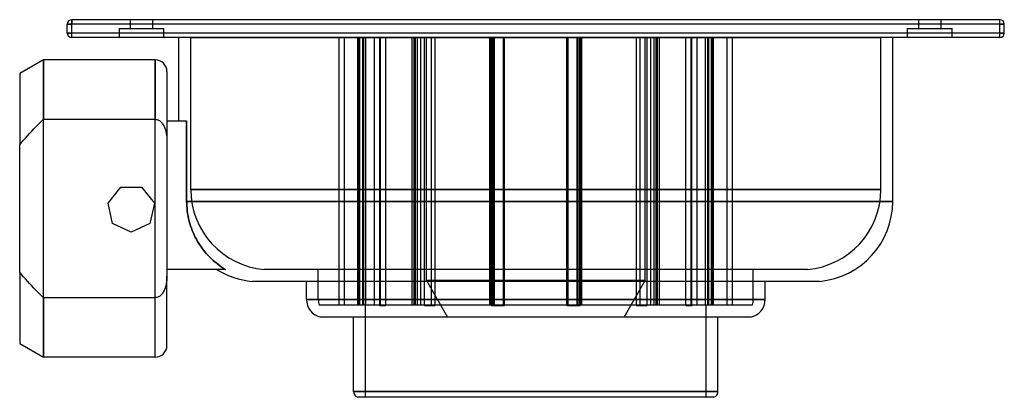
# Model space of a CAD drawing. Header units: millimetres. Extents: x -174 to 158, y -64 to 64.
import ezdxf

# ---------------------------------------------------------------- set-up
doc = ezdxf.new("R2010")
doc.units = ezdxf.units.MM
doc.layers.add('HIDDEN', color=7, linetype='Continuous')
doc.layers.add('THICK', color=7, linetype='Continuous')

msp = doc.modelspace()

# ---------------------------------------------------------------- linework, layer by layer
at = {"layer": 'HIDDEN'}
for p, q in [((-156, 63.5), (-156, 63.5)), ((-156, 62), (-156, 63.5)), ((-136.25, 60.5), (-136.25, 63.5)), ((-136.25, 60.5), (-136.25, 63.5)), ((-128.75, 60.5), (-128.75, 63.5)), ((-128.75, 60.5), (-128.75, 63.5)), ((128.75, 60.5), (128.75, 63.5)), ((128.75, 60.5), (128.75, 63.5)), ((136.25, 60.5), (136.25, 63.5)), ((136.25, 60.5), (136.25, 63.5)), ((156, 63.5), (156, 63.5)), ((156, 62), (156, 63.5)), ((-157.5, 62), (-156, 62)), ((-157.5, 62), (-157.5, 62)), ((-156, 59), (-156, 62)), ((156, 62), (-156, 62)), ((-140, 60.5), (-132.5, 60.5)), ((-140, 57.5), (-140, 60.5)), ((-140, 57.5), (-140, 60.5)), ((-132.5, 60.5), (-125, 60.5)), ((-125, 57.5), (-125, 60.5)), ((-125, 57.5), (-125, 60.5)), ((125, 60.5), (132.5, 60.5)), ((125, 57.5), (125, 60.5)), ((125, 57.5), (125, 60.5)), ((132.5, 60.5), (140, 60.5)), ((140, 57.5), (140, 60.5)), ((140, 57.5), (140, 60.5)), ((156, 62), (157.5, 62)), ((156, 59), (156, 62)), ((157.5, 62), (157.5, 62)), ((-157.5, 59), (-156, 59)), ((-157.5, 59), (-157.5, 59)), ((-156, 57.5), (-156, 59)), ((156, 59), (-156, 59)), ((-156, 57.5), (-156, 57.5)), ((-116, 57.5), (0, 57.5)), ((-116, 6.4), (-116, 57.5)), ((-66.14, -32.5), (-66.14, 57.5)), ((-64.36, -32.5), (-64.36, 57.5)), ((-59.79, -32.5), (-59.79, 57.5)), ((-59.39, -32.5), (-59.39, 57.5)), ((-59.1, -32.5), (-59.1, 57.5)), ((-58.18, -32.5), (-58.18, 57.5)), ((-57.79, -32.5), (-57.79, 57.5)), ((-57.1, -32.6), (-57.1, 57.5)), ((-54.26, -32.5), (-54.26, 57.5)), ((-52.44, -32.6), (-52.44, 57.5)), ((-52.24, -32.5), (-52.24, 57.5)), ((-50.46, -32.6), (-50.46, 57.5)), ((-41.59, -32.5), (-41.59, 57.5)), ((-40.88, -32.5), (-40.88, 57.5)), ((-40.48, -32.5), (-40.48, 57.5)), ((-39.77, -32.5), (-39.77, 57.5)), ((-38.67, -32.5), (-38.67, 57.5)), ((-37.39, -32.6), (-37.39, 57.5)), ((-36.75, -24.25), (-36.75, 57.5)), ((-35.03, -32.5), (-35.03, 57.5)), ((-33.82, -32.6), (-33.82, 57.5)), ((-15.42, -32.5), (-15.42, 57.5)), ((-15.16, -32.5), (-15.16, 57.5)), ((-14.93, -32.6), (-14.93, 57.5)), ((-14.76, -32.5), (-14.76, 57.5)), ((-14.28, -32.5), (-14.28, 57.5)), ((-13.88, -32.5), (-13.88, 57.5)), ((-10.88, -32.5), (-10.88, 57.5)), ((-10.48, -32.6), (-10.48, 57.5)), ((0, 57.5), (116, 57.5)), ((10.48, -32.6), (10.48, 57.5)), ((10.88, -32.5), (10.88, 57.5)), ((13.88, -32.5), (13.88, 57.5)), ((14.28, -32.5), (14.28, 57.5)), ((14.76, -32.5), (14.76, 57.5)), ((14.93, -32.6), (14.93, 57.5)), ((15.16, -32.5), (15.16, 57.5)), ((15.42, -32.5), (15.42, 57.5)), ((33.82, -32.6), (33.82, 57.5)), ((35.03, -32.5), (35.03, 57.5)), ((36.75, -24.25), (36.75, 57.5)), ((37.39, -32.6), (37.39, 57.5)), ((38.67, -32.5), (38.67, 57.5)), ((39.77, -32.5), (39.77, 57.5)), ((40.48, -32.5), (40.48, 57.5)), ((40.88, -32.5), (40.88, 57.5)), ((41.59, -32.5), (41.59, 57.5)), ((50.46, -32.6), (50.46, 57.5)), ((52.24, -32.5), (52.24, 57.5)), ((52.44, -32.6), (52.44, 57.5)), ((54.26, -32.5), (54.26, 57.5)), ((57.1, -32.6), (57.1, 57.5)), ((57.79, -32.5), (57.79, 57.5)), ((58.18, -32.5), (58.18, 57.5)), ((59.1, -32.5), (59.1, 57.5)), ((59.39, -32.5), (59.39, 57.5)), ((59.79, -32.5), (59.79, 57.5)), ((64.36, -32.5), (64.36, 57.5)), ((66.14, -32.5), (66.14, 57.5)), ((116, 6.4), (116, 57.5)), ((156, 59), (157.5, 59)), ((156, 57.5), (156, 59)), ((156, 57.5), (156, 57.5)), ((157.5, 59), (157.5, 59)), ((-165.5, 0), (-165.5, 50)), ((-128, 0), (-128, 50)), ((-124, 29.5), (-124, 29.5)), ((-117.37, 2.4), (-117.37, 29.5)), ((-139.47, 7.21), (-139.47, 7.21)), ((-132.53, 7.21), (-132.53, 7.21)), ((0, 6.4), (-116, 6.4)), ((-116, 6.4), (0, 6.4)), ((116, 6.4), (0, 6.4)), ((0, 6.4), (116, 6.4)), ((-143.8, 1.78), (-143.8, 1.78)), ((-128.2, 1.78), (-128.2, 1.78)), ((-117.35, 1.6), (-117.37, 2.4)), ((-117.37, 2.4), (0, 2.4)), ((-117.32, 0.79), (-117.35, 1.6)), ((-117.25, -0.04), (-117.32, 0.79)), ((0, 2.4), (120, 2.4)), ((-165.5, -50), (-165.5, 0)), ((-128, -50), (-128, 0)), ((-117.16, -0.88), (-117.25, -0.04)), ((-117.04, -1.72), (-117.16, -0.88)), ((-116.9, -2.56), (-117.04, -1.72)), ((-116.72, -3.4), (-116.9, -2.56)), ((-142.25, -4.99), (-142.25, -4.99)), ((-129.75, -4.99), (-129.75, -4.99)), ((-116.52, -4.23), (-116.72, -3.4)), ((-116.29, -5.05), (-116.52, -4.23)), ((-116.05, -5.85), (-116.29, -5.05)), ((-115.78, -6.63), (-116.05, -5.85)), ((-136, -8), (-136, -8)), ((-115.49, -7.39), (-115.78, -6.63)), ((-115.18, -8.12), (-115.49, -7.39)), ((-114.85, -8.85), (-115.18, -8.12)), ((-114.49, -9.59), (-114.85, -8.85)), ((-114.1, -10.33), (-114.49, -9.59)), ((-113.69, -11.07), (-114.1, -10.33)), ((-113.24, -11.8), (-113.69, -11.07)), ((-112.77, -12.51), (-113.24, -11.8)), ((-112.28, -13.21), (-112.77, -12.51)), ((-111.77, -13.89), (-112.28, -13.21)), ((-111.24, -14.55), (-111.77, -13.89)), ((-110.7, -15.19), (-111.24, -14.55)), ((-110.14, -15.8), (-110.7, -15.19)), ((-109.58, -16.38), (-110.14, -15.8)), ((-109.02, -16.93), (-109.58, -16.38)), ((-108.42, -17.48), (-109.02, -16.93)), ((-107.8, -18.02), (-108.42, -17.48)), ((-107.15, -18.55), (-107.8, -18.02)), ((-106.48, -19.07), (-107.15, -18.55)), ((-105.79, -19.57), (-106.48, -19.07)), ((-105.08, -20.04), (-105.79, -19.57)), ((-124, -20.5), (-124, -20.5)), ((-104.35, -20.5), (-105.08, -20.04)), ((91.32, -20.5), (-91.32, -20.5)), ((-73.12, -30.6), (-73.12, -20.5)), ((73.12, -30.6), (73.12, -20.5)), ((-36.75, -24.25), (-29.68, -36.5)), ((0, -24.25), (-36.75, -24.25)), ((-36.75, -24.25), (0, -24.25)), ((36.75, -24.25), (0, -24.25)), ((36.75, -24.25), (0, -24.25)), ((29.68, -36.5), (36.75, -24.25)), ((-77.12, -30.6), (0, -30.6)), ((0, -30.6), (-73.12, -30.6)), ((-73.12, -30.6), (0, -30.6)), ((72.82, -32.5), (-72.82, -32.5)), ((-57.25, -32.6), (-57.2, -32.6)), ((-57.25, -63.5), (-57.25, -32.6)), ((-57.2, -32.5), (-57.2, -32.6)), ((-57.2, -32.6), (-57.2, -32.5)), ((-57.1, -32.6), (-57.2, -32.6)), ((-52.53, -32.6), (-52.53, -32.5)), ((-52.53, -32.5), (-52.53, -32.6)), ((-52.53, -32.6), (-52.53, -32.6)), ((-52.53, -32.6), (-50.54, -32.6)), ((-50.55, -32.5), (-50.55, -32.6)), ((-50.54, -32.6), (-50.54, -32.5)), ((-50.46, -32.6), (-50.54, -32.6)), ((-37.46, -32.6), (-37.46, -32.5)), ((-37.45, -32.6), (-37.46, -32.6)), ((-37.45, -32.5), (-37.45, -32.6)), ((-37.45, -32.6), (-33.87, -32.6)), ((-33.88, -32.5), (-33.88, -32.6)), ((-33.87, -32.6), (-33.87, -32.5)), ((-33.82, -32.6), (-33.87, -32.6)), ((-14.97, -32.6), (-14.97, -32.5)), ((-14.96, -32.6), (-14.97, -32.6)), ((-14.96, -32.5), (-14.96, -32.6)), ((-14.96, -32.6), (-10.49, -32.6)), ((-10.5, -32.5), (-10.5, -32.6)), ((-10.49, -32.6), (-10.49, -32.5)), ((-10.48, -32.6), (-10.49, -32.6)), ((0, -30.6), (77.12, -30.6)), ((73.12, -30.6), (0, -30.6)), ((0, -30.6), (73.12, -30.6)), ((10.5, -32.6), (10.48, -32.6)), ((10.49, -32.6), (10.49, -32.5)), ((10.5, -32.5), (10.5, -32.6)), ((10.5, -32.6), (14.97, -32.6)), ((14.96, -32.5), (14.96, -32.6)), ((14.97, -32.6), (14.97, -32.5)), ((33.88, -32.6), (33.82, -32.6)), ((33.87, -32.6), (33.87, -32.5)), ((33.88, -32.5), (33.88, -32.6)), ((33.88, -32.6), (37.46, -32.6)), ((37.45, -32.5), (37.45, -32.6)), ((37.46, -32.6), (37.46, -32.5)), ((50.55, -32.6), (50.46, -32.6)), ((50.54, -32.6), (50.54, -32.5)), ((50.55, -32.5), (50.55, -32.6)), ((50.55, -32.6), (52.53, -32.6)), ((52.53, -32.6), (52.53, -32.5)), ((52.53, -32.5), (52.53, -32.6)), ((57.2, -32.6), (57.1, -32.6)), ((57.2, -32.5), (57.2, -32.6)), ((57.2, -32.6), (57.2, -32.5)), ((57.25, -32.6), (57.2, -32.6)), ((57.25, -63.5), (57.25, -32.6)), ((-61.25, -61.6), (0, -61.6)), ((0, -61.6), (61.25, -61.6))]:
    msp.add_line(p, q, dxfattribs=at)
for centre, radius, start, end in [((-89, 6.4), 27, 180, 265.0673), ((89, 6.4), 27, 274.9328, 0), ((-67.12, -30.6), 6, 180, 198.4614), ((67.12, -30.6), 6, 341.5386, 0)]:
    msp.add_arc(centre, radius, start, end, dxfattribs=at)
at = {"layer": 'THICK'}
for p, q in [((156, 63.5), (-156, 63.5)), ((-156, 63.5), (-156, 62)), ((156, 62), (156, 63.5)), ((-156, 62), (-157.5, 62)), ((-157.5, 59), (-157.5, 62)), ((-156, 59), (-156, 62)), ((156, 62), (-156, 62)), ((156, 59), (156, 62)), ((157.5, 62), (156, 62)), ((157.5, 59), (157.5, 62)), ((-156, 59), (-157.5, 59)), ((-156, 57.5), (-156, 59)), ((156, 59), (-156, 59)), ((156, 57.5), (-156, 57.5)), ((-120, 29.5), (-120, 57.5)), ((120, 2.4), (120, 57.5)), ((156, 57.5), (156, 59)), ((157.5, 59), (156, 59)), ((-165.5, 50), (-173.5, 45.38)), ((-165.5, 50), (-165.5, 30)), ((-128, 50), (-165.5, 50)), ((-128, 50), (-128, 30)), ((-173.5, 45.38), (-173.5, 21.43)), ((-124, 46), (-124, 22.72)), ((-166.34, 29.18), (-165.5, 30)), ((-165.5, 30), (-128, 30)), ((-128, 30), (-127.69, 29.98)), ((-127.69, 29.98), (-127.38, 29.92)), ((-127.38, 29.92), (-127.08, 29.82)), ((-127.08, 29.82), (-126.8, 29.69)), ((-169.47, 26), (-168.72, 26.79)), ((-168.72, 26.79), (-167.95, 27.58)), ((-167.95, 27.58), (-167.16, 28.38)), ((-167.16, 28.38), (-166.34, 29.18)), ((-126.8, 29.69), (-126.54, 29.54)), ((-126.54, 29.54), (-126.29, 29.35)), ((-126.29, 29.35), (-126.04, 29.14)), ((-126.04, 29.14), (-125.82, 28.91)), ((-125.82, 28.91), (-125.62, 28.67)), ((-125.62, 28.67), (-125.44, 28.43)), ((-125.44, 28.43), (-125.27, 28.17)), ((-125.27, 28.17), (-125.11, 27.9)), ((-125.11, 27.9), (-124.97, 27.62)), ((-124.97, 27.62), (-124.83, 27.32)), ((-124.83, 27.32), (-124.71, 27.03)), ((-124.71, 27.03), (-124.6, 26.73)), ((-124.6, 26.73), (-124.51, 26.44)), ((-124, 29.5), (-117.37, 29.5)), ((-117.37, 29.5), (-117.37, 2.4)), ((-172.24, 22.93), (-171.58, 23.69)), ((-171.58, 23.69), (-170.9, 24.46)), ((-170.9, 24.46), (-170.19, 25.23)), ((-170.19, 25.23), (-169.47, 26)), ((-124.51, 26.44), (-124.42, 26.15)), ((-124.42, 26.15), (-124.35, 25.85)), ((-124.35, 25.85), (-124.28, 25.55)), ((-124.28, 25.55), (-124.22, 25.24)), ((-124.22, 25.24), (-124.16, 24.92)), ((-124.16, 24.92), (-124.12, 24.6)), ((-124.12, 24.6), (-124.08, 24.28)), ((-124.08, 24.28), (-124.05, 23.96)), ((-124.05, 23.96), (-124.03, 23.64)), ((-124.03, 23.64), (-124.01, 23.32)), ((-124.01, 23.32), (-124, 23.02)), ((-173.5, 21.43), (-172.88, 22.18)), ((-173.5, -21.43), (-173.5, 21.43)), ((-172.88, 22.18), (-172.24, 22.93)), ((-124, 23.02), (-124, 22.72)), ((-124, 22.72), (-124, -22.72)), ((-143.8, 1.78), (-139.47, 7.21)), ((-139.47, 7.21), (-132.53, 7.21)), ((-132.53, 7.21), (-128.2, 1.78)), ((-142.25, -4.99), (-143.8, 1.78)), ((-128.2, 1.78), (-129.75, -4.99)), ((0, 2.4), (-117.37, 2.4)), ((-117.37, 2.4), (-117.35, 1.6)), ((-117.35, 1.6), (-117.32, 0.79)), ((-117.32, 0.79), (-117.25, -0.04)), ((120, 2.4), (0, 2.4)), ((-117.25, -0.04), (-117.16, -0.88)), ((-117.16, -0.88), (-117.04, -1.72)), ((-117.04, -1.72), (-116.9, -2.56)), ((-116.9, -2.56), (-116.72, -3.4)), ((-136, -8), (-142.25, -4.99)), ((-129.75, -4.99), (-136, -8)), ((-116.72, -3.4), (-116.52, -4.23)), ((-116.52, -4.23), (-116.29, -5.05)), ((-116.29, -5.05), (-116.05, -5.85)), ((-116.05, -5.85), (-115.78, -6.63)), ((-115.78, -6.63), (-115.49, -7.39)), ((-115.49, -7.39), (-115.18, -8.12)), ((-115.18, -8.12), (-114.85, -8.85)), ((-114.85, -8.85), (-114.49, -9.59)), ((-114.49, -9.59), (-114.1, -10.33)), ((-114.1, -10.33), (-113.69, -11.07)), ((-113.69, -11.07), (-113.24, -11.8)), ((-113.24, -11.8), (-112.77, -12.51)), ((-112.77, -12.51), (-112.28, -13.21)), ((-112.28, -13.21), (-111.77, -13.89)), ((-111.77, -13.89), (-111.24, -14.55)), ((-111.24, -14.55), (-110.7, -15.19)), ((-110.7, -15.19), (-110.14, -15.8)), ((-110.14, -15.8), (-109.58, -16.38)), ((-109.58, -16.38), (-109.02, -16.93)), ((-109.02, -16.93), (-108.42, -17.48)), ((-108.42, -17.48), (-107.8, -18.02)), ((-107.8, -18.02), (-107.15, -18.55)), ((-107.15, -18.55), (-106.48, -19.07)), ((-106.48, -19.07), (-105.79, -19.57)), ((-105.79, -19.57), (-105.08, -20.04)), ((-173.5, -21.43), (-173.5, -45.38)), ((-172.88, -22.18), (-173.5, -21.43)), ((-172.24, -22.93), (-172.88, -22.18)), ((-171.58, -23.69), (-172.24, -22.93)), ((-124, -23.02), (-124.01, -23.32)), ((-104.35, -20.5), (-124, -20.5)), ((-124, -46), (-124, -22.72)), ((-124, -22.72), (-124, -23.02)), ((-105.08, -20.04), (-104.35, -20.5)), ((-170.9, -24.46), (-171.58, -23.69)), ((-170.19, -25.23), (-170.9, -24.46)), ((-169.47, -26), (-170.19, -25.23)), ((-168.72, -26.79), (-169.47, -26)), ((-124.51, -26.44), (-124.6, -26.73)), ((-124.42, -26.15), (-124.51, -26.44)), ((-124.35, -25.85), (-124.42, -26.15)), ((-124.28, -25.55), (-124.35, -25.85)), ((-124.22, -25.24), (-124.28, -25.55)), ((-124.16, -24.92), (-124.22, -25.24)), ((-124.12, -24.6), (-124.16, -24.92)), ((-124.08, -24.28), (-124.12, -24.6)), ((-124.05, -23.96), (-124.08, -24.28)), ((-124.03, -23.64), (-124.05, -23.96)), ((-124.01, -23.32), (-124.03, -23.64)), ((95.32, -24.5), (-95.32, -24.5)), ((-77.12, -30.6), (-77.12, -24.5)), ((77.12, -30.6), (77.12, -24.5)), ((-167.95, -27.58), (-168.72, -26.79)), ((-167.16, -28.38), (-167.95, -27.58)), ((-166.34, -29.18), (-167.16, -28.38)), ((-165.5, -30), (-166.34, -29.18)), ((-126.8, -29.69), (-127.08, -29.82)), ((-126.54, -29.54), (-126.8, -29.69)), ((-126.29, -29.35), (-126.54, -29.54)), ((-126.04, -29.14), (-126.29, -29.35)), ((-125.82, -28.91), (-126.04, -29.14)), ((-125.62, -28.67), (-125.82, -28.91)), ((-125.44, -28.43), (-125.62, -28.67)), ((-125.27, -28.17), (-125.44, -28.43)), ((-125.11, -27.9), (-125.27, -28.17)), ((-124.97, -27.62), (-125.11, -27.9)), ((-124.83, -27.32), (-124.97, -27.62)), ((-124.71, -27.03), (-124.83, -27.32)), ((-124.6, -26.73), (-124.71, -27.03)), ((-165.5, -30), (-165.5, -50)), ((-128, -30), (-165.5, -30)), ((-127.69, -29.98), (-128, -30)), ((-128, -50), (-128, -30)), ((-127.38, -29.92), (-127.69, -29.98)), ((-127.08, -29.82), (-127.38, -29.92)), ((0, -30.6), (-77.12, -30.6)), ((77.12, -30.6), (0, -30.6)), ((72.22, -36.5), (-72.22, -36.5)), ((-61.25, -61.6), (-61.25, -36.5)), ((61.25, -61.6), (61.25, -36.5)), ((-173.5, -45.38), (-165.5, -50)), ((-128, -50), (-165.5, -50)), ((0, -61.6), (-61.25, -61.6)), ((61.25, -61.6), (0, -61.6)), ((59.87, -63.5), (-59.87, -63.5))]:
    msp.add_line(p, q, dxfattribs=at)
for centre, radius, start, end in [((-156, 62), 1.5, 90, 180), ((156, 62), 1.5, 0, 90), ((-156, 59), 1.5, 180, 270), ((156, 59), 1.5, 270, 0), ((-128, 46), 4, 0, 90), ((93, 2.4), 27, 274.9328, 0), ((-93, 2.4), 27, 238.0108, 265.0673), ((-71.12, -30.6), 6, 180, 259.5246), ((71.12, -30.6), 6, 280.4753, 0), ((-128, -46), 4, 270, 0), ((-59.25, -61.6), 2, 180, 251.8051), ((59.25, -61.6), 2, 288.1949, 0.0001)]:
    msp.add_arc(centre, radius, start, end, dxfattribs=at)

doc.saveas('drawing.dxf')
